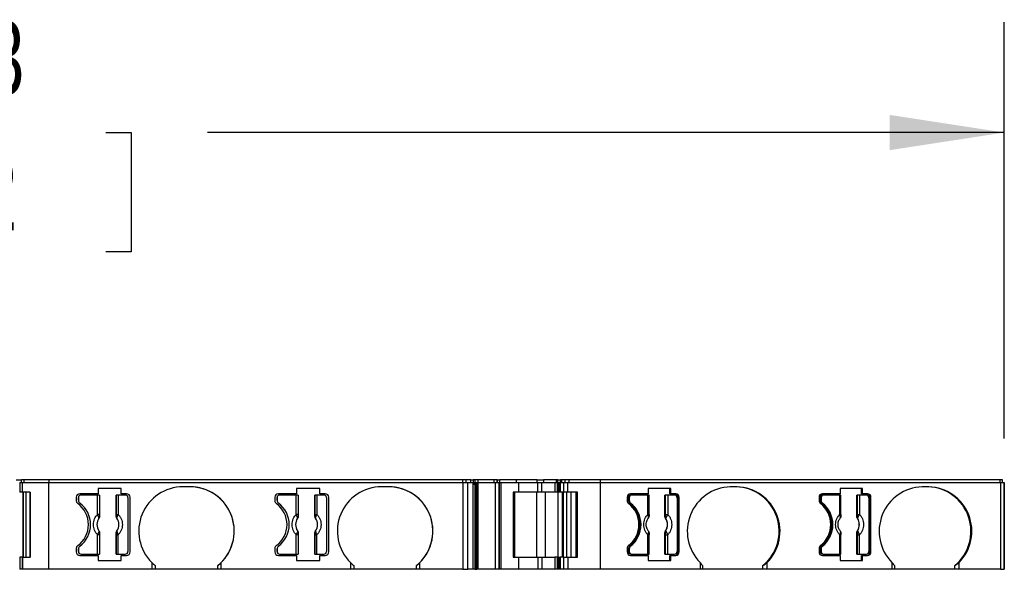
# Model space of a CAD drawing. Header units: millimetres. Extents: x 13 to 546, y 13 to 419.
# Tile 4 of 9: x 182 to 239, y 320 to 352. Entities that reach past the tile are written whole.
import ezdxf

# ---------------------------------------------------------------- set-up
doc = ezdxf.new("R2010")
doc.units = ezdxf.units.MM
doc.header["$LTSCALE"] = 2
doc.linetypes.add('SLD-Solid', pattern=[0])
doc.layers.add('DIMENSIONS', color=140, linetype='SLD-Solid', lineweight=25)
doc.styles.add('SLDTEXTSTYLE0', font='TXT', dxfattribs={"width": 0.7})
doc.dimstyles.new('SLDDIMSTYLE1', dxfattribs={"dimtxt": 4.316016, "dimasz": 6.604, "dimexe": 0, "dimexo": 0.0625, "dimgap": 1.079004, "dimtad": 0, "dimtih": 1, "dimtoh": 1, "dimrnd": 1e-09, "dimzin": 12, "dimdsep": 46, "dimtxsty": 'SLDTEXTSTYLE0', "dimsah": 1, "dimcen": 0.09, "dimadec": 0, "dimazin": 3, "dimtfac": 1, "dimtofl": 0, "dimtmove": 0, "dimatfit": 3, "dimfxl": 0, "dimfrac": 2, "dimtolj": 1, "dimtzin": 12, "dimarcsym": 0})

# ---------------------------------------------------------------- blocks, each defined once
blk = doc.blocks.new('_D_4')
at = {"layer": 'DIMENSIONS'}
for p, q in [((126.786, 327.539), (126.786, 351.499)), ((239.104, 327.539), (239.104, 351.499)), ((126.786, 345.149), (168.69, 345.149)), ((174.538, 345.149), (173.088, 345.149)), ((173.088, 345.149), (173.088, 338.289)), ((187.363, 345.149), (188.812, 345.149)), ((188.812, 345.149), (188.812, 338.289)), ((239.104, 345.149), (193.211, 345.149)), ((173.088, 338.289), (174.538, 338.289)), ((188.812, 338.289), (187.363, 338.289))]:
    blk.add_line(p, q, dxfattribs=at)
for points in [[(126.786, 345.149), (133.39, 344.133), (133.39, 346.165)], [(239.104, 345.149), (232.5, 346.165), (232.5, 344.133)]]:
    blk.add_solid(points, dxfattribs=at)
at = {"layer": 'DIMENSIONS', "char_height": 4.2333, "attachment_point": 1, "style": 'SLDTEXTSTYLE0'}
for s, insert in [('112.3', (172.742, 351.572)), ('4.42', (174.538, 343.746))]:
    blk.add_mtext(s, dxfattribs=dict(at, insert=insert))

msp = doc.modelspace()

# ---------------------------------------------------------------- linework, layer by layer
for p, q in [((182.194, 325.149), (182.494, 325.149)), ((182.394, 324.999), (182.394, 324.449)), ((182.394, 324.999), (182.549, 324.999)), ((182.394, 324.999), (182.394, 324.999)), ((182.494, 324.999), (182.494, 325.149)), ((182.649, 325.149), (182.494, 325.149)), ((182.494, 324.999), (182.494, 325.149)), ((182.549, 324.999), (184.051, 324.999)), ((182.549, 324.449), (182.549, 324.999)), ((182.549, 324.449), (182.549, 324.999)), ((182.549, 324.999), (182.549, 324.999)), ((182.649, 324.999), (182.649, 325.149)), ((184.095, 325.149), (182.649, 325.149)), ((182.649, 324.999), (182.649, 325.149)), ((182.649, 325.149), (182.649, 325.149)), ((184.051, 324.999), (207.91, 324.999)), ((184.051, 324.999), (184.051, 319.999)), ((184.095, 324.999), (184.095, 325.149)), ((207.91, 325.149), (184.095, 325.149)), ((207.91, 324.999), (207.91, 325.149)), ((208.103, 325.149), (207.91, 325.149)), ((207.91, 324.999), (207.91, 319.999)), ((207.91, 324.999), (208.199, 324.999)), ((208.103, 324.999), (208.103, 325.149)), ((208.386, 325.149), (208.103, 325.149)), ((208.199, 319.999), (208.199, 324.999)), ((208.199, 324.999), (208.501, 324.999)), ((208.386, 324.999), (208.386, 325.149)), ((208.386, 325.149), (208.505, 325.149)), ((208.501, 324.999), (208.501, 319.999)), ((208.501, 324.999), (208.595, 324.999)), ((208.505, 325.149), (208.505, 324.999)), ((208.62, 325.149), (208.505, 325.149)), ((208.595, 324.899), (208.595, 324.999)), ((208.595, 324.999), (208.74, 324.999)), ((208.62, 324.999), (208.62, 325.149)), ((208.765, 325.149), (208.62, 325.149)), ((208.74, 324.999), (208.798, 324.999)), ((208.807, 325.149), (208.765, 325.149)), ((208.798, 319.999), (208.798, 324.999)), ((208.798, 324.999), (209.793, 324.999)), ((208.807, 324.999), (208.807, 325.149)), ((209.715, 325.149), (208.807, 325.149)), ((209.715, 324.999), (209.715, 325.149)), ((209.904, 325.149), (209.715, 325.149)), ((209.793, 319.999), (209.793, 324.999)), ((209.793, 324.999), (210.001, 324.999)), ((209.904, 324.999), (209.904, 325.149)), ((209.911, 325.149), (209.904, 325.149)), ((209.911, 324.999), (209.911, 325.149)), ((209.911, 324.999), (209.911, 325.149)), ((209.911, 325.149), (210.032, 325.149)), ((210.001, 324.999), (210.001, 319.999)), ((210.001, 324.999), (210.011, 324.999)), ((210.011, 319.999), (210.011, 324.999)), ((210.011, 324.999), (210.011, 319.999)), ((210.011, 324.999), (210.011, 324.999)), ((210.011, 324.999), (210.121, 324.999)), ((210.032, 325.149), (210.032, 324.999)), ((211.009, 325.149), (210.032, 325.149)), ((210.121, 319.999), (210.121, 324.999)), ((210.121, 324.999), (211.116, 324.999)), ((211.009, 324.999), (211.009, 325.149)), ((212.204, 325.149), (211.009, 325.149)), ((211.116, 324.999), (211.116, 324.449)), ((211.116, 324.999), (212.23, 324.999)), ((212.204, 324.999), (212.204, 325.149)), ((212.204, 325.149), (212.572, 325.149)), ((212.23, 324.449), (212.23, 324.999)), ((212.23, 324.999), (212.475, 324.999)), ((212.475, 324.449), (212.475, 324.999)), ((212.475, 324.999), (213.211, 324.999)), ((212.572, 325.149), (212.572, 324.999)), ((213.307, 325.149), (212.572, 325.149)), ((213.211, 324.999), (213.211, 324.449)), ((213.211, 324.999), (213.374, 324.999)), ((213.307, 324.999), (213.307, 325.149)), ((213.389, 325.149), (213.307, 325.149)), ((213.374, 324.449), (213.374, 324.999)), ((213.374, 324.999), (213.441, 324.999)), ((213.389, 324.999), (213.389, 325.149)), ((213.389, 325.149), (213.541, 325.149)), ((213.441, 324.999), (213.441, 324.449)), ((213.441, 324.999), (213.448, 324.999)), ((213.448, 324.449), (213.448, 324.999)), ((213.448, 324.999), (213.52, 324.999)), ((213.52, 324.999), (213.52, 324.449)), ((213.52, 324.999), (213.739, 324.999)), ((213.541, 325.149), (213.541, 324.999)), ((213.545, 325.149), (213.541, 325.149)), ((213.545, 324.999), (213.545, 325.149)), ((213.617, 325.149), (213.545, 325.149)), ((213.617, 324.999), (213.617, 325.149)), ((213.818, 325.149), (213.617, 325.149)), ((213.739, 324.449), (213.739, 324.999)), ((213.739, 324.999), (213.956, 324.999)), ((213.818, 324.999), (213.818, 325.149)), ((214.042, 325.149), (213.818, 325.149)), ((213.956, 324.449), (213.956, 324.999)), ((213.956, 324.999), (215.836, 324.999)), ((214.042, 324.999), (214.042, 325.149)), ((215.853, 325.149), (214.042, 325.149)), ((215.836, 324.999), (215.836, 319.999)), ((215.836, 324.999), (238.882, 324.999)), ((215.853, 324.999), (215.853, 325.149)), ((238.856, 325.149), (215.853, 325.149)), ((238.856, 324.999), (238.856, 325.149)), ((239.004, 325.149), (238.856, 325.149)), ((238.882, 324.999), (238.882, 319.999)), ((238.882, 324.999), (239.104, 324.999)), ((239.004, 324.999), (239.004, 325.149)), ((239.004, 324.999), (239.004, 325.149)), ((239.104, 319.999), (239.104, 324.999)), ((239.104, 324.999), (239.104, 319.999)), ((239.104, 324.999), (239.104, 324.999)), ((182.549, 324.449), (182.394, 324.449)), ((182.994, 324.449), (182.549, 324.449)), ((182.549, 324.449), (182.549, 324.449)), ((182.594, 320.699), (182.594, 324.449)), ((182.594, 324.449), (182.594, 320.699)), ((182.749, 324.449), (182.749, 320.699)), ((182.749, 324.449), (182.749, 320.699)), ((182.994, 320.699), (182.994, 324.449)), ((182.994, 324.449), (182.994, 320.699)), ((182.994, 324.449), (182.994, 324.449)), ((188.246, 324.649), (186.905, 324.649)), ((186.905, 324.649), (186.905, 324.349)), ((188.246, 324.349), (188.246, 324.649)), ((188.246, 324.649), (188.246, 324.649)), ((188.246, 324.349), (188.246, 324.649)), ((192.201, 324.749), (191.801, 324.749)), ((199.686, 324.649), (198.345, 324.649)), ((198.345, 324.649), (198.345, 324.349)), ((199.686, 324.349), (199.686, 324.649)), ((199.686, 324.349), (199.686, 324.649)), ((199.686, 324.649), (199.686, 324.649)), ((203.641, 324.749), (203.241, 324.749)), ((208.501, 324.899), (208.595, 324.899)), ((208.74, 324.899), (208.595, 324.899)), ((208.604, 324.899), (208.604, 319.999)), ((208.646, 319.999), (208.646, 324.899)), ((208.717, 319.999), (208.717, 324.899)), ((208.74, 319.999), (208.74, 324.899)), ((211.116, 324.449), (210.81, 324.449)), ((210.81, 324.449), (210.81, 320.699)), ((210.903, 320.699), (210.903, 324.449)), ((212.23, 324.449), (211.116, 324.449)), ((212.179, 320.699), (212.179, 324.449)), ((212.475, 324.449), (212.23, 324.449)), ((213.211, 324.449), (212.475, 324.449)), ((212.668, 324.449), (212.668, 320.699)), ((213.374, 324.449), (213.211, 324.449)), ((213.441, 324.449), (213.374, 324.449)), ((213.404, 320.699), (213.404, 324.449)), ((213.448, 324.449), (213.441, 324.449)), ((213.52, 324.449), (213.448, 324.449)), ((213.739, 324.449), (213.52, 324.449)), ((213.641, 324.449), (213.641, 320.699)), ((213.713, 320.699), (213.713, 324.449)), ((213.956, 324.449), (213.739, 324.449)), ((213.885, 324.449), (213.885, 320.699)), ((214.512, 324.449), (213.956, 324.449)), ((214.129, 324.449), (214.129, 320.699)), ((214.435, 324.449), (214.435, 320.699)), ((214.512, 320.699), (214.512, 324.449)), ((219.888, 324.649), (218.593, 324.649)), ((218.593, 324.649), (218.593, 324.349)), ((219.836, 324.349), (219.836, 324.649)), ((219.888, 324.349), (219.888, 324.649)), ((223.708, 324.749), (223.322, 324.749)), ((230.938, 324.649), (229.643, 324.649)), ((229.643, 324.649), (229.643, 324.349)), ((230.886, 324.349), (230.886, 324.649)), ((230.938, 324.349), (230.938, 324.649)), ((234.758, 324.749), (234.372, 324.749)), ((185.651, 324.149), (185.651, 323.949)), ((185.776, 324.124), (185.776, 323.974)), ((185.776, 324.124), (185.776, 324.124)), ((185.776, 323.974), (185.776, 324.124)), ((185.776, 323.974), (185.776, 323.974)), ((186.905, 324.349), (185.851, 324.349)), ((186.884, 324.274), (185.926, 324.274)), ((186.884, 323.161), (186.884, 324.274)), ((186.984, 324.274), (186.884, 324.274)), ((186.984, 324.274), (186.984, 323.161)), ((186.993, 324.274), (186.984, 324.274)), ((186.993, 324.274), (186.993, 323.05)), ((187.958, 323.05), (187.958, 324.274)), ((187.968, 324.274), (187.958, 324.274)), ((187.968, 323.161), (187.968, 324.274)), ((188.068, 324.274), (187.968, 324.274)), ((188.068, 324.274), (188.068, 323.161)), ((188.476, 324.274), (188.068, 324.274)), ((188.551, 324.349), (188.246, 324.349)), ((188.246, 324.349), (188.246, 324.349)), ((188.626, 324.124), (188.626, 321.024)), ((188.751, 320.999), (188.751, 324.149)), ((188.751, 324.149), (188.751, 324.149)), ((188.751, 320.999), (188.751, 324.149)), ((197.091, 324.149), (197.091, 323.949)), ((197.216, 324.124), (197.216, 323.974)), ((197.216, 323.974), (197.216, 324.124)), ((197.216, 324.124), (197.216, 324.124)), ((197.216, 323.974), (197.216, 323.974)), ((198.345, 324.349), (197.291, 324.349)), ((198.324, 324.274), (197.366, 324.274)), ((198.324, 323.161), (198.324, 324.274)), ((198.424, 324.274), (198.324, 324.274)), ((198.424, 324.274), (198.424, 323.161)), ((198.433, 324.274), (198.424, 324.274)), ((198.433, 324.274), (198.433, 323.05)), ((199.398, 323.05), (199.398, 324.274)), ((199.408, 324.274), (199.398, 324.274)), ((199.408, 323.161), (199.408, 324.274)), ((199.508, 324.274), (199.408, 324.274)), ((199.508, 324.274), (199.508, 323.161)), ((199.916, 324.274), (199.508, 324.274)), ((199.991, 324.349), (199.686, 324.349)), ((199.686, 324.349), (199.686, 324.349)), ((200.066, 324.124), (200.066, 321.024)), ((200.191, 320.999), (200.191, 324.149)), ((200.191, 324.149), (200.191, 324.149)), ((200.191, 320.999), (200.191, 324.149)), ((217.381, 324.149), (217.381, 323.949)), ((217.45, 323.974), (217.45, 324.124)), ((217.45, 324.124), (217.502, 324.124)), ((217.502, 323.974), (217.45, 323.974)), ((217.502, 324.124), (217.502, 323.974)), ((218.593, 324.349), (217.575, 324.349)), ((217.647, 324.274), (217.595, 324.274)), ((218.573, 324.274), (217.647, 324.274)), ((218.573, 323.161), (218.573, 324.274)), ((218.647, 324.274), (218.573, 324.274)), ((218.647, 323.161), (218.647, 324.274)), ((219.559, 323.05), (219.559, 324.274)), ((219.596, 324.274), (219.559, 324.274)), ((219.596, 323.161), (219.596, 324.274)), ((219.716, 324.274), (219.596, 324.274)), ((219.716, 324.274), (219.716, 323.161)), ((220.11, 324.274), (219.716, 324.274)), ((219.888, 324.349), (219.836, 324.349)), ((220.183, 324.349), (219.888, 324.349)), ((220.255, 324.124), (220.255, 321.024)), ((220.324, 320.999), (220.324, 324.149)), ((220.324, 324.149), (220.376, 324.149)), ((220.376, 320.999), (220.376, 324.149)), ((228.432, 324.149), (228.432, 323.949)), ((228.501, 323.974), (228.501, 324.124)), ((228.501, 324.124), (228.552, 324.124)), ((228.552, 323.974), (228.501, 323.974)), ((228.552, 324.124), (228.552, 323.974)), ((229.643, 324.349), (228.625, 324.349)), ((228.697, 324.274), (228.645, 324.274)), ((229.623, 324.274), (228.697, 324.274)), ((229.623, 323.161), (229.623, 324.274)), ((229.697, 324.274), (229.623, 324.274)), ((229.697, 323.161), (229.697, 324.274)), ((230.609, 323.05), (230.609, 324.274)), ((230.646, 324.274), (230.609, 324.274)), ((230.646, 323.161), (230.646, 324.274)), ((230.766, 324.274), (230.646, 324.274)), ((230.766, 324.274), (230.766, 323.161)), ((231.16, 324.274), (230.766, 324.274)), ((230.938, 324.349), (230.886, 324.349)), ((231.233, 324.349), (230.938, 324.349)), ((231.305, 324.124), (231.305, 321.024)), ((231.374, 320.999), (231.374, 324.149)), ((231.374, 324.149), (231.426, 324.149)), ((231.426, 320.999), (231.426, 324.149)), ((185.856, 323.814), (185.856, 323.814)), ((197.296, 323.814), (197.296, 323.814)), ((217.528, 323.814), (217.579, 323.814)), ((228.578, 323.814), (228.63, 323.814)), ((186.984, 323.161), (186.884, 323.161)), ((186.956, 322.937), (186.957, 322.936)), ((186.993, 323.05), (186.987, 323.052)), ((187.958, 323.05), (187.965, 323.052)), ((187.968, 323.161), (188.068, 323.161)), ((187.994, 322.936), (187.996, 322.937)), ((198.424, 323.161), (198.324, 323.161)), ((198.396, 322.937), (198.397, 322.936)), ((198.433, 323.05), (198.427, 323.052)), ((199.398, 323.05), (199.405, 323.052)), ((199.408, 323.161), (199.508, 323.161)), ((199.434, 322.936), (199.436, 322.937)), ((218.647, 323.161), (218.573, 323.161)), ((219.559, 323.05), (219.584, 323.052)), ((219.593, 322.936), (219.599, 322.937)), ((219.596, 323.161), (219.716, 323.161)), ((229.697, 323.161), (229.623, 323.161)), ((230.609, 323.05), (230.635, 323.052)), ((230.643, 322.936), (230.649, 322.937)), ((230.646, 323.161), (230.766, 323.161)), ((186.957, 322.211), (186.956, 322.211)), ((187.996, 322.211), (187.994, 322.211)), ((198.397, 322.211), (198.396, 322.211)), ((199.436, 322.211), (199.434, 322.211)), ((219.599, 322.211), (219.593, 322.211)), ((230.649, 322.211), (230.643, 322.211)), ((186.884, 320.874), (186.884, 321.987)), ((186.984, 321.987), (186.884, 321.987)), ((186.984, 321.987), (186.984, 320.874)), ((186.993, 322.097), (186.987, 322.095)), ((186.993, 322.097), (186.993, 320.874)), ((187.958, 320.874), (187.958, 322.097)), ((187.965, 322.095), (187.958, 322.097)), ((187.968, 320.874), (187.968, 321.987)), ((187.968, 321.987), (188.068, 321.987)), ((188.068, 320.874), (188.068, 321.987)), ((198.324, 320.874), (198.324, 321.987)), ((198.424, 321.987), (198.324, 321.987)), ((198.424, 321.987), (198.424, 320.874)), ((198.433, 322.097), (198.427, 322.095)), ((198.433, 322.097), (198.433, 320.874)), ((199.398, 320.874), (199.398, 322.097)), ((199.405, 322.095), (199.398, 322.097)), ((199.408, 320.874), (199.408, 321.987)), ((199.408, 321.987), (199.508, 321.987)), ((199.508, 320.874), (199.508, 321.987)), ((218.573, 320.874), (218.573, 321.987)), ((218.647, 321.987), (218.573, 321.987)), ((218.647, 320.874), (218.647, 321.987)), ((219.559, 320.874), (219.559, 322.097)), ((219.584, 322.095), (219.559, 322.097)), ((219.596, 321.987), (219.716, 321.987)), ((219.596, 320.874), (219.596, 321.987)), ((219.716, 320.874), (219.716, 321.987)), ((229.623, 320.874), (229.623, 321.987)), ((229.697, 321.987), (229.623, 321.987)), ((229.697, 320.874), (229.697, 321.987)), ((230.609, 320.874), (230.609, 322.097)), ((230.635, 322.095), (230.609, 322.097)), ((230.646, 321.987), (230.766, 321.987)), ((230.646, 320.874), (230.646, 321.987)), ((230.766, 320.874), (230.766, 321.987)), ((185.651, 321.199), (185.651, 320.999)), ((185.776, 321.174), (185.776, 321.024)), ((185.776, 321.174), (185.776, 321.174)), ((185.776, 321.024), (185.776, 321.174)), ((185.776, 321.024), (185.776, 321.024)), ((185.856, 321.334), (185.856, 321.334)), ((188.751, 320.999), (188.751, 320.999)), ((197.091, 321.199), (197.091, 320.999)), ((197.216, 321.174), (197.216, 321.024)), ((197.216, 321.174), (197.216, 321.174)), ((197.216, 321.024), (197.216, 321.174)), ((197.216, 321.024), (197.216, 321.024)), ((197.296, 321.334), (197.296, 321.334)), ((200.191, 320.999), (200.191, 320.999)), ((217.381, 321.199), (217.381, 320.999)), ((217.45, 321.024), (217.45, 321.174)), ((217.45, 321.174), (217.502, 321.174)), ((217.502, 321.024), (217.45, 321.024)), ((217.502, 321.174), (217.502, 321.024)), ((217.579, 321.334), (217.528, 321.334)), ((220.376, 320.999), (220.324, 320.999)), ((228.432, 321.199), (228.432, 320.999)), ((228.501, 321.174), (228.552, 321.174)), ((228.501, 321.024), (228.501, 321.174)), ((228.552, 321.024), (228.501, 321.024)), ((228.552, 321.174), (228.552, 321.024)), ((228.63, 321.334), (228.578, 321.334)), ((231.426, 320.999), (231.374, 320.999)), ((182.394, 320.699), (182.394, 319.999)), ((182.549, 320.699), (182.394, 320.699)), ((182.549, 320.699), (182.549, 319.999)), ((182.549, 320.699), (182.994, 320.699)), ((182.549, 319.999), (182.549, 320.699)), ((182.549, 320.699), (182.549, 320.699)), ((182.994, 320.699), (182.994, 320.699)), ((185.851, 320.799), (186.905, 320.799)), ((185.926, 320.874), (186.884, 320.874)), ((186.884, 320.874), (186.984, 320.874)), ((186.905, 320.799), (186.905, 320.499)), ((186.905, 320.499), (188.246, 320.499)), ((186.984, 320.874), (186.993, 320.874)), ((187.958, 320.874), (187.968, 320.874)), ((187.968, 320.874), (188.068, 320.874)), ((188.068, 320.874), (188.476, 320.874)), ((188.246, 320.499), (188.246, 320.799)), ((188.246, 320.799), (188.551, 320.799)), ((188.246, 320.499), (188.246, 320.799)), ((188.246, 320.799), (188.246, 320.799)), ((188.246, 320.499), (188.246, 320.499)), ((197.291, 320.799), (198.345, 320.799)), ((197.366, 320.874), (198.324, 320.874)), ((198.324, 320.874), (198.424, 320.874)), ((198.345, 320.799), (198.345, 320.499)), ((198.345, 320.499), (199.686, 320.499)), ((198.424, 320.874), (198.433, 320.874)), ((199.398, 320.874), (199.408, 320.874)), ((199.408, 320.874), (199.508, 320.874)), ((199.508, 320.874), (199.916, 320.874)), ((199.686, 320.499), (199.686, 320.799)), ((199.686, 320.799), (199.991, 320.799)), ((199.686, 320.799), (199.686, 320.799)), ((199.686, 320.499), (199.686, 320.799)), ((199.686, 320.499), (199.686, 320.499)), ((210.81, 320.699), (211.116, 320.699)), ((211.116, 320.699), (211.116, 319.999)), ((211.116, 320.699), (212.23, 320.699)), ((212.23, 320.699), (212.23, 319.999)), ((212.23, 320.699), (212.475, 320.699)), ((212.475, 320.699), (212.475, 319.999)), ((212.475, 320.699), (213.211, 320.699)), ((213.211, 320.699), (213.211, 319.999)), ((213.374, 320.699), (213.211, 320.699)), ((213.374, 319.999), (213.374, 320.699)), ((213.374, 320.699), (213.441, 320.699)), ((213.441, 320.699), (213.441, 319.999)), ((213.448, 320.699), (213.441, 320.699)), ((213.448, 319.999), (213.448, 320.699)), ((213.448, 320.699), (213.52, 320.699)), ((213.52, 320.699), (213.52, 319.999)), ((213.739, 320.699), (213.52, 320.699)), ((213.739, 319.999), (213.739, 320.699)), ((213.739, 320.699), (213.956, 320.699)), ((213.956, 320.699), (213.956, 319.999)), ((213.956, 320.699), (214.512, 320.699)), ((217.575, 320.799), (218.593, 320.799)), ((217.595, 320.874), (217.647, 320.874)), ((217.647, 320.874), (218.573, 320.874)), ((218.573, 320.874), (218.647, 320.874)), ((218.593, 320.799), (218.593, 320.499)), ((218.593, 320.499), (219.888, 320.499)), ((219.559, 320.874), (219.596, 320.874)), ((219.596, 320.874), (219.716, 320.874)), ((219.716, 320.874), (220.11, 320.874)), ((219.836, 320.499), (219.836, 320.799)), ((219.888, 320.799), (219.836, 320.799)), ((219.888, 320.499), (219.888, 320.799)), ((219.888, 320.799), (220.183, 320.799)), ((228.625, 320.799), (229.643, 320.799)), ((228.645, 320.874), (228.697, 320.874)), ((228.697, 320.874), (229.623, 320.874)), ((229.623, 320.874), (229.697, 320.874)), ((229.643, 320.799), (229.643, 320.499)), ((229.643, 320.499), (230.938, 320.499)), ((230.609, 320.874), (230.646, 320.874)), ((230.646, 320.874), (230.766, 320.874)), ((230.766, 320.874), (231.16, 320.874)), ((230.886, 320.499), (230.886, 320.799)), ((230.938, 320.799), (230.886, 320.799)), ((230.938, 320.499), (230.938, 320.799)), ((230.938, 320.799), (231.233, 320.799)), ((182.549, 319.999), (182.394, 319.999)), ((182.394, 319.999), (182.394, 319.999)), ((184.051, 319.999), (182.549, 319.999)), ((182.549, 319.999), (182.549, 319.999)), ((190.001, 319.999), (184.051, 319.999)), ((190.001, 320.393), (190.001, 319.999)), ((190.201, 319.999), (190.001, 319.999)), ((190.201, 320.213), (190.201, 319.999)), ((193.801, 319.999), (190.201, 319.999)), ((193.801, 319.999), (193.801, 320.213)), ((194.001, 319.999), (193.801, 319.999)), ((194.001, 319.999), (194.001, 320.393)), ((201.441, 319.999), (194.001, 319.999)), ((201.441, 320.393), (201.441, 319.999)), ((201.641, 319.999), (201.441, 319.999)), ((201.641, 320.213), (201.641, 319.999)), ((205.241, 319.999), (201.641, 319.999)), ((205.241, 319.999), (205.241, 320.213)), ((205.441, 319.999), (205.241, 319.999)), ((205.441, 319.999), (205.441, 320.393)), ((207.91, 319.999), (205.441, 319.999)), ((207.91, 319.999), (208.199, 319.999)), ((208.501, 319.999), (208.199, 319.999)), ((208.604, 319.999), (208.501, 319.999)), ((208.604, 319.999), (208.646, 319.999)), ((208.646, 319.999), (208.717, 319.999)), ((208.74, 319.999), (208.717, 319.999)), ((208.798, 319.999), (208.74, 319.999)), ((209.793, 319.999), (208.798, 319.999)), ((210.001, 319.999), (209.793, 319.999)), ((210.001, 319.999), (210.011, 319.999)), ((210.011, 319.999), (210.011, 319.999)), ((210.121, 319.999), (210.011, 319.999)), ((211.116, 319.999), (210.121, 319.999)), ((212.23, 319.999), (211.116, 319.999)), ((212.475, 319.999), (212.23, 319.999)), ((213.211, 319.999), (212.475, 319.999)), ((213.374, 319.999), (213.211, 319.999)), ((213.441, 319.999), (213.374, 319.999)), ((213.448, 319.999), (213.441, 319.999)), ((213.52, 319.999), (213.448, 319.999)), ((213.739, 319.999), (213.52, 319.999)), ((213.956, 319.999), (213.739, 319.999)), ((215.836, 319.999), (213.956, 319.999)), ((221.583, 319.999), (215.836, 319.999)), ((221.583, 320.393), (221.583, 319.999)), ((221.725, 319.999), (221.583, 319.999)), ((221.725, 320.213), (221.725, 319.999)), ((225.202, 319.999), (221.725, 319.999)), ((225.202, 319.999), (225.202, 320.213)), ((225.447, 319.999), (225.202, 319.999)), ((225.447, 319.999), (225.447, 320.393)), ((232.633, 319.999), (225.447, 319.999)), ((232.633, 320.393), (232.633, 319.999)), ((232.775, 319.999), (232.633, 319.999)), ((232.775, 320.213), (232.775, 319.999)), ((236.252, 319.999), (232.775, 319.999)), ((236.252, 319.999), (236.252, 320.213)), ((236.497, 319.999), (236.252, 319.999)), ((236.497, 319.999), (236.497, 320.393)), ((238.882, 319.999), (236.497, 319.999)), ((238.882, 319.999), (239.104, 319.999)), ((239.104, 319.999), (239.104, 319.999))]:
    msp.add_line(p, q)
for centre, radius, start, end in [((191.801, 322.199), 2.55, 90, 225.0991), ((192.201, 322.199), 2.55, 314.9009, 90), ((192.201, 322.199), 2.55, 308.8624, 90), ((203.241, 322.199), 2.55, 90, 225.0991), ((203.641, 322.199), 2.55, 314.9009, 90), ((203.641, 322.199), 2.55, 308.8624, 90), ((223.404, 322.191), 2.559, 91.849, 224.635), ((223.575, 322.19), 2.56, 309.4625, 88.1703), ((223.626, 322.191), 2.559, 315.365, 88.151), ((234.455, 322.191), 2.559, 91.849, 224.635), ((234.625, 322.19), 2.56, 309.4624, 88.1703), ((234.676, 322.191), 2.559, 315.3649, 88.151), ((185.851, 324.149), 0.2, 90, 180), ((185.851, 323.949), 0.2, 180, 233.9679), ((185.926, 324.124), 0.15, 90, 180), ((185.926, 324.124), 0.15, 90.0001, 180), ((185.976, 323.974), 0.2, 180, 233.13), ((185.976, 323.974), 0.2, 180, 233.1299), ((188.476, 324.124), 0.15, 0, 90), ((188.551, 324.149), 0.2, 0, 90), ((197.291, 324.149), 0.2, 90, 180), ((197.291, 323.949), 0.2, 180, 233.9679), ((197.366, 324.124), 0.15, 90, 180), ((197.366, 324.124), 0.15, 90.0001, 180), ((197.416, 323.974), 0.2, 180, 233.13), ((197.416, 323.974), 0.2, 180, 233.1299), ((199.916, 324.124), 0.15, 0, 90), ((199.991, 324.149), 0.2, 0, 89.9991), ((217.578, 324.152), 0.197, 91.0102, 180.9758), ((217.584, 323.948), 0.202, 179.7299, 232.6484), ((217.598, 324.126), 0.148, 91.0102, 180.9758), ((217.653, 323.973), 0.202, 179.7412, 231.8164), ((217.65, 324.126), 0.148, 91.0102, 180.9758), ((217.705, 323.973), 0.202, 179.7412, 231.8164), ((220.108, 324.126), 0.148, 359.0242, 88.9898), ((220.127, 324.152), 0.197, 359.0242, 88.9898), ((220.179, 324.152), 0.197, 359.0243, 88.986), ((228.628, 324.152), 0.197, 91.0102, 180.9758), ((228.634, 323.948), 0.202, 179.7299, 232.6484), ((228.648, 324.126), 0.148, 91.0102, 180.9758), ((228.703, 323.973), 0.202, 179.7412, 231.8164), ((228.7, 324.126), 0.148, 91.0102, 180.9758), ((228.755, 323.973), 0.202, 179.7412, 231.8164), ((231.158, 324.126), 0.148, 359.0242, 88.9898), ((231.178, 324.152), 0.197, 359.0242, 88.9898), ((231.229, 324.152), 0.197, 359.0242, 88.9898), ((184.851, 322.574), 1.5, 306.0319, 53.9682), ((184.926, 322.574), 1.55, 306.8699, 53.1301), ((184.926, 322.574), 1.55, 306.8699, 53.1301), ((196.291, 322.574), 1.5, 306.0319, 53.9682), ((196.366, 322.574), 1.55, 306.8699, 53.1301), ((196.366, 322.574), 1.55, 306.8699, 53.1301), ((216.53, 322.574), 1.529, 307.5097, 52.4903), ((216.547, 322.574), 1.581, 308.335, 51.665), ((216.599, 322.574), 1.581, 308.335, 51.665), ((227.58, 322.574), 1.529, 307.5097, 52.4903), ((227.597, 322.574), 1.581, 308.335, 51.665), ((227.649, 322.574), 1.581, 308.335, 51.665), ((187.476, 322.574), 0.634, 145.0833, 214.9167), ((187.476, 322.574), 0.633, 145.0503, 214.9497), ((186.923, 323.067), 0.066, 289.9615, 346.8946), ((188.029, 323.067), 0.066, 193.1055, 250.0385), ((187.476, 322.574), 0.633, 325.0503, 34.9497), ((187.476, 322.574), 0.634, 325.0833, 34.9167), ((198.916, 322.574), 0.634, 145.0833, 214.9167), ((198.916, 322.574), 0.633, 145.0503, 214.9497), ((198.363, 323.067), 0.066, 289.9615, 346.8946), ((199.469, 323.067), 0.066, 193.1055, 250.0385), ((198.916, 322.574), 0.633, 325.0503, 34.9497), ((198.916, 322.574), 0.634, 325.0833, 34.9167), ((218.597, 323.045), 0.0436, 293.8985, 9.5097), ((219.675, 323.103), 0.104, 209.1853, 250.0215), ((219.053, 322.574), 0.65, 326.139, 33.861), ((219.058, 322.574), 0.652, 326.1712, 33.8288), ((229.647, 323.045), 0.0436, 293.8985, 9.5096), ((230.725, 323.103), 0.104, 209.1853, 250.0216), ((230.103, 322.574), 0.65, 326.139, 33.861), ((230.108, 322.574), 0.652, 326.1712, 33.8288), ((186.923, 322.08), 0.066, 13.1054, 70.0385), ((188.029, 322.08), 0.066, 109.9615, 166.8945), ((198.363, 322.08), 0.066, 13.1054, 70.0385), ((199.469, 322.08), 0.066, 109.9615, 166.8945), ((218.597, 322.102), 0.0436, 350.4903, 66.1015), ((219.675, 322.045), 0.104, 109.9785, 150.8147), ((229.647, 322.102), 0.0436, 350.4904, 66.1015), ((230.725, 322.045), 0.104, 109.9784, 150.8147), ((185.851, 321.199), 0.2, 126.0319, 180), ((185.851, 320.999), 0.2, 180, 269.9999), ((185.976, 321.174), 0.2, 126.8699, 180), ((185.976, 321.174), 0.2, 126.87, 180), ((185.926, 321.024), 0.15, 180, 270), ((185.926, 321.024), 0.15, 180, 270), ((188.476, 321.024), 0.15, 270, 0), ((188.551, 320.999), 0.2, 270.0021, 0), ((197.291, 321.199), 0.2, 126.0319, 180), ((197.291, 320.999), 0.2, 180, 269.9999), ((197.416, 321.174), 0.2, 126.8699, 180), ((197.416, 321.174), 0.2, 126.87, 180), ((197.366, 321.024), 0.15, 180, 270), ((197.366, 321.024), 0.15, 180, 270), ((199.916, 321.024), 0.15, 270, 0), ((199.991, 320.999), 0.2, 270, 0), ((217.584, 321.2), 0.202, 127.3516, 180.2701), ((217.578, 320.995), 0.197, 179.0242, 268.9898), ((217.653, 321.175), 0.202, 128.1836, 180.2588), ((217.598, 321.021), 0.148, 179.0242, 268.9898), ((217.705, 321.175), 0.202, 128.1836, 180.2588), ((217.65, 321.021), 0.148, 179.0242, 268.9898), ((220.108, 321.021), 0.148, 271.0102, 0.9758), ((220.127, 320.995), 0.197, 271.0102, 0.9758), ((220.179, 320.995), 0.197, 271.0132, 0.9757), ((228.634, 321.2), 0.202, 127.3518, 180.2698), ((228.628, 320.995), 0.197, 179.0242, 268.9898), ((228.703, 321.175), 0.202, 128.1836, 180.2588), ((228.648, 321.021), 0.148, 179.0242, 268.9898), ((228.755, 321.175), 0.202, 128.1836, 180.2588), ((228.7, 321.021), 0.148, 179.0242, 268.9898), ((231.158, 321.021), 0.148, 271.0102, 0.9758), ((231.178, 320.995), 0.197, 271.0106, 0.9758), ((231.229, 320.995), 0.197, 271.0106, 0.9757), ((191.801, 322.199), 2.55, 225.0991, 231.1377), ((192.201, 322.199), 2.55, 308.8624, 314.9009), ((203.241, 322.199), 2.55, 225.0991, 231.1377), ((203.641, 322.199), 2.55, 308.8624, 314.9009)]:
    msp.add_arc(centre, radius, start, end)
for centre, major_axis, ratio, start_param, end_param in [((222.856, 322.199), (0, 2.55), 0.707106, 2.357924, 2.463317), ((223.242, 322.199), (3.123, 0), 0.816496, 5.390665, 5.496057), ((233.906, 322.199), (0, 2.55), 0.707107, 2.357924, 2.463317), ((234.293, 322.199), (3.123, 0), 0.816497, 5.390664, 5.496057)]:
    msp.add_ellipse(centre, major_axis=major_axis, ratio=ratio, start_param=start_param, end_param=end_param)
for points, knots in [([(186.884, 321.987), (186.866, 322.006), (186.831, 322.044), (186.784, 322.107), (186.744, 322.174), (186.696, 322.271), (186.654, 322.404), (186.637, 322.574), (186.654, 322.743), (186.704, 322.901), (186.78, 323.044), (186.849, 323.122), (186.884, 323.161)], [0, 0, 0, 0, 0.06027, 0.120056, 0.179893, 0.240314, 0.370015, 0.500128, 0.629829, 0.759943, 0.879871, 1, 1, 1, 1]), ([(186.945, 323.005), (186.941, 323.014), (186.931, 323.035), (186.916, 323.074), (186.899, 323.117), (186.889, 323.146), (186.884, 323.161)], [0, 0, 0, 0, 0.2204753, 0.4990753, 0.7481191, 1, 1, 1, 1]), ([(186.956, 322.937), (186.957, 322.942), (186.96, 322.952), (186.958, 322.97), (186.953, 322.988), (186.947, 323), (186.945, 323.005)], [0, 0, 0, 0, 0.306881, 0.575882, 0.806979, 1, 1, 1, 1]), ([(186.987, 323.052), (186.986, 323.036), (186.985, 322.994), (186.967, 322.959), (186.956, 322.937)], [0, 0, 0, 0, 0.389276, 1, 1, 1, 1]), ([(186.993, 323.05), (186.993, 323.037), (186.991, 323.01), (186.979, 322.971), (186.965, 322.948), (186.957, 322.936)], [0, 0, 0, 0, 0.335719, 0.664281, 1, 1, 1, 1]), ([(186.984, 323.161), (186.984, 323.14), (186.984, 323.101), (186.986, 323.068), (186.987, 323.052)], [0, 0, 0, 0, 0.5214849, 1, 1, 1, 1]), ([(187.994, 322.936), (187.987, 322.948), (187.973, 322.971), (187.961, 323.01), (187.959, 323.037), (187.958, 323.05)], [0, 0, 0, 0, 0.335719, 0.664281, 1, 1, 1, 1]), ([(187.965, 323.052), (187.966, 323.063), (187.967, 323.083), (187.968, 323.121), (187.968, 323.147), (187.968, 323.161)], [0, 0, 0, 0, 0.317222, 0.645084, 1, 1, 1, 1]), ([(187.996, 322.937), (187.989, 322.948), (187.978, 322.969), (187.969, 323.002), (187.965, 323.029), (187.965, 323.045), (187.965, 323.052)], [0, 0, 0, 0, 0.332097, 0.61117, 0.833934, 1, 1, 1, 1]), ([(188.068, 323.161), (188.085, 323.142), (188.121, 323.104), (188.168, 323.041), (188.208, 322.974), (188.256, 322.876), (188.298, 322.743), (188.315, 322.574), (188.298, 322.405), (188.248, 322.247), (188.172, 322.104), (188.102, 322.026), (188.068, 321.987)], [0, 0, 0, 0, 0.06027, 0.120056, 0.179893, 0.240314, 0.370015, 0.500128, 0.629829, 0.759943, 0.879871, 1, 1, 1, 1]), ([(198.324, 321.987), (198.306, 322.006), (198.271, 322.044), (198.224, 322.107), (198.184, 322.174), (198.136, 322.271), (198.094, 322.404), (198.077, 322.574), (198.094, 322.743), (198.144, 322.901), (198.22, 323.044), (198.289, 323.122), (198.324, 323.161)], [0, 0, 0, 0, 0.06027, 0.120056, 0.179893, 0.240314, 0.370015, 0.500128, 0.629829, 0.759943, 0.879871, 1, 1, 1, 1]), ([(198.385, 323.005), (198.381, 323.014), (198.371, 323.035), (198.356, 323.074), (198.339, 323.117), (198.329, 323.146), (198.324, 323.161)], [0, 0, 0, 0, 0.220475, 0.499075, 0.748119, 1, 1, 1, 1]), ([(198.396, 322.937), (198.397, 322.942), (198.4, 322.952), (198.398, 322.97), (198.393, 322.988), (198.387, 323), (198.385, 323.005)], [0, 0, 0, 0, 0.306881, 0.575882, 0.806979, 1, 1, 1, 1]), ([(198.427, 323.052), (198.426, 323.036), (198.425, 322.994), (198.407, 322.959), (198.396, 322.937)], [0, 0, 0, 0, 0.389276, 1, 1, 1, 1]), ([(198.433, 323.05), (198.433, 323.037), (198.431, 323.01), (198.419, 322.971), (198.405, 322.948), (198.397, 322.936)], [0, 0, 0, 0, 0.335719, 0.664281, 1, 1, 1, 1]), ([(198.424, 323.161), (198.424, 323.14), (198.424, 323.101), (198.426, 323.068), (198.427, 323.052)], [0, 0, 0, 0, 0.5214849, 1, 1, 1, 1]), ([(199.434, 322.936), (199.427, 322.948), (199.413, 322.971), (199.401, 323.01), (199.399, 323.037), (199.398, 323.05)], [0, 0, 0, 0, 0.335719, 0.664281, 1, 1, 1, 1]), ([(199.405, 323.052), (199.406, 323.063), (199.407, 323.083), (199.408, 323.121), (199.408, 323.147), (199.408, 323.161)], [0, 0, 0, 0, 0.317222, 0.645084, 1, 1, 1, 1]), ([(199.436, 322.937), (199.429, 322.948), (199.418, 322.969), (199.409, 323.002), (199.405, 323.029), (199.405, 323.045), (199.405, 323.052)], [0, 0, 0, 0, 0.332097, 0.61117, 0.833934, 1, 1, 1, 1]), ([(199.508, 323.161), (199.525, 323.142), (199.561, 323.104), (199.608, 323.041), (199.648, 322.974), (199.696, 322.876), (199.738, 322.743), (199.755, 322.574), (199.738, 322.405), (199.688, 322.247), (199.612, 322.104), (199.542, 322.026), (199.508, 321.987)], [0, 0, 0, 0, 0.06027, 0.120056, 0.179893, 0.240314, 0.370015, 0.500128, 0.629829, 0.759943, 0.879871, 1, 1, 1, 1]), ([(218.573, 321.987), (218.555, 322.006), (218.521, 322.044), (218.476, 322.107), (218.437, 322.174), (218.391, 322.271), (218.35, 322.404), (218.334, 322.574), (218.35, 322.743), (218.399, 322.901), (218.472, 323.044), (218.539, 323.122), (218.573, 323.161)], [0, 0, 0, 0, 0.0602697, 0.1200562, 0.1798933, 0.2403137, 0.3700145, 0.5001284, 0.6298294, 0.7599435, 0.879871, 1, 1, 1, 1]), ([(218.623, 322.179), (218.589, 322.225), (218.503, 322.339), (218.469, 322.574), (218.503, 322.809), (218.589, 322.923), (218.623, 322.968)], [0, 0, 0, 0, 0.198416, 0.5, 0.801584, 1, 1, 1, 1]), ([(218.614, 323.005), (218.613, 323.014), (218.609, 323.035), (218.599, 323.074), (218.586, 323.117), (218.577, 323.146), (218.573, 323.161)], [0, 0, 0, 0, 0.220475, 0.499075, 0.748119, 1, 1, 1, 1]), ([(218.64, 323.052), (218.637, 323.036), (218.632, 322.994), (218.609, 322.959), (218.595, 322.937)], [0, 0, 0, 0, 0.389276, 1, 1, 1, 1]), ([(218.595, 322.937), (218.6, 322.942), (218.608, 322.952), (218.614, 322.97), (218.616, 322.988), (218.615, 323), (218.614, 323.005)], [0, 0, 0, 0, 0.306881, 0.575882, 0.806979, 1, 1, 1, 1]), ([(218.645, 323.161), (218.645, 323.14), (218.645, 323.101), (218.641, 323.068), (218.64, 323.052)], [0, 0, 0, 0, 0.521485, 1, 1, 1, 1]), ([(219.593, 322.936), (219.586, 322.948), (219.573, 322.971), (219.561, 323.01), (219.559, 323.037), (219.559, 323.05)], [0, 0, 0, 0, 0.335719, 0.664281, 1, 1, 1, 1]), ([(219.599, 322.937), (219.595, 322.948), (219.587, 322.969), (219.582, 323.002), (219.582, 323.029), (219.584, 323.045), (219.584, 323.052)], [0, 0, 0, 0, 0.332097, 0.61117, 0.833934, 1, 1, 1, 1]), ([(219.584, 323.052), (219.587, 323.063), (219.591, 323.083), (219.595, 323.121), (219.596, 323.147), (219.596, 323.161)], [0, 0, 0, 0, 0.3172218, 0.6450837, 1, 1, 1, 1]), ([(219.716, 323.161), (219.733, 323.142), (219.767, 323.104), (219.812, 323.041), (219.852, 322.974), (219.897, 322.876), (219.938, 322.743), (219.954, 322.574), (219.938, 322.405), (219.89, 322.247), (219.816, 322.104), (219.749, 322.026), (219.716, 321.987)], [0, 0, 0, 0, 0.0602697, 0.1200562, 0.1798933, 0.2403137, 0.3700145, 0.5001284, 0.6298294, 0.7599435, 0.879871, 1, 1, 1, 1]), ([(229.623, 321.987), (229.606, 322.006), (229.571, 322.044), (229.526, 322.107), (229.487, 322.174), (229.441, 322.271), (229.4, 322.404), (229.384, 322.574), (229.4, 322.743), (229.449, 322.901), (229.522, 323.044), (229.589, 323.122), (229.623, 323.161)], [0, 0, 0, 0, 0.0602697, 0.1200562, 0.1798933, 0.2403137, 0.3700145, 0.5001284, 0.6298294, 0.7599435, 0.879871, 1, 1, 1, 1]), ([(229.673, 322.179), (229.639, 322.225), (229.553, 322.339), (229.519, 322.574), (229.553, 322.809), (229.639, 322.923), (229.673, 322.968)], [0, 0, 0, 0, 0.198416, 0.5, 0.801584, 1, 1, 1, 1]), ([(229.664, 323.005), (229.663, 323.014), (229.659, 323.035), (229.649, 323.074), (229.637, 323.117), (229.628, 323.146), (229.623, 323.161)], [0, 0, 0, 0, 0.220475, 0.499075, 0.748119, 1, 1, 1, 1]), ([(229.69, 323.052), (229.688, 323.036), (229.682, 322.994), (229.659, 322.959), (229.645, 322.937)], [0, 0, 0, 0, 0.389276, 1, 1, 1, 1]), ([(229.645, 322.937), (229.65, 322.942), (229.659, 322.952), (229.665, 322.97), (229.666, 322.988), (229.665, 323), (229.664, 323.005)], [0, 0, 0, 0, 0.306881, 0.575882, 0.806979, 1, 1, 1, 1]), ([(229.696, 323.161), (229.695, 323.14), (229.695, 323.101), (229.691, 323.068), (229.69, 323.052)], [0, 0, 0, 0, 0.5214849, 1, 1, 1, 1]), ([(230.643, 322.936), (230.636, 322.948), (230.623, 322.971), (230.611, 323.01), (230.609, 323.037), (230.609, 323.05)], [0, 0, 0, 0, 0.3357194, 0.6642806, 1, 1, 1, 1]), ([(230.649, 322.937), (230.645, 322.948), (230.637, 322.969), (230.633, 323.002), (230.632, 323.029), (230.634, 323.045), (230.635, 323.052)], [0, 0, 0, 0, 0.332097, 0.61117, 0.833934, 1, 1, 1, 1]), ([(230.635, 323.052), (230.637, 323.063), (230.642, 323.083), (230.645, 323.121), (230.646, 323.147), (230.646, 323.161)], [0, 0, 0, 0, 0.317222, 0.645084, 1, 1, 1, 1]), ([(230.766, 323.161), (230.783, 323.142), (230.818, 323.104), (230.863, 323.041), (230.902, 322.974), (230.948, 322.876), (230.989, 322.743), (231.005, 322.574), (230.989, 322.405), (230.94, 322.247), (230.867, 322.104), (230.799, 322.026), (230.766, 321.987)], [0, 0, 0, 0, 0.06027, 0.120056, 0.179893, 0.240314, 0.370015, 0.500128, 0.629829, 0.759943, 0.879871, 1, 1, 1, 1]), ([(186.956, 322.211), (186.962, 322.199), (186.974, 322.178), (186.983, 322.145), (186.987, 322.118), (186.987, 322.102), (186.987, 322.095)], [0, 0, 0, 0, 0.332097, 0.61117, 0.833934, 1, 1, 1, 1]), ([(186.957, 322.211), (186.965, 322.2), (186.979, 322.177), (186.991, 322.138), (186.993, 322.111), (186.993, 322.097)], [0, 0, 0, 0, 0.335719, 0.664281, 1, 1, 1, 1]), ([(187.958, 322.097), (187.959, 322.111), (187.961, 322.138), (187.973, 322.177), (187.987, 322.2), (187.994, 322.211)], [0, 0, 0, 0, 0.335719, 0.664281, 1, 1, 1, 1]), ([(187.965, 322.095), (187.965, 322.111), (187.967, 322.153), (187.985, 322.189), (187.996, 322.211)], [0, 0, 0, 0, 0.389276, 1, 1, 1, 1]), ([(187.996, 322.211), (187.994, 322.206), (187.992, 322.196), (187.994, 322.178), (187.999, 322.16), (188.004, 322.148), (188.007, 322.142)], [0, 0, 0, 0, 0.306881, 0.575882, 0.806979, 1, 1, 1, 1]), ([(198.396, 322.211), (198.402, 322.199), (198.414, 322.178), (198.423, 322.145), (198.427, 322.118), (198.427, 322.102), (198.427, 322.095)], [0, 0, 0, 0, 0.332097, 0.61117, 0.833934, 1, 1, 1, 1]), ([(198.397, 322.211), (198.405, 322.2), (198.419, 322.177), (198.431, 322.138), (198.433, 322.111), (198.433, 322.097)], [0, 0, 0, 0, 0.335719, 0.664281, 1, 1, 1, 1]), ([(199.398, 322.097), (199.399, 322.111), (199.401, 322.138), (199.413, 322.177), (199.427, 322.2), (199.434, 322.211)], [0, 0, 0, 0, 0.335719, 0.664281, 1, 1, 1, 1]), ([(199.405, 322.095), (199.405, 322.111), (199.407, 322.153), (199.425, 322.189), (199.436, 322.211)], [0, 0, 0, 0, 0.389276, 1, 1, 1, 1]), ([(199.436, 322.211), (199.434, 322.206), (199.432, 322.196), (199.434, 322.178), (199.439, 322.16), (199.444, 322.148), (199.447, 322.142)], [0, 0, 0, 0, 0.306881, 0.575882, 0.806979, 1, 1, 1, 1]), ([(218.595, 322.211), (218.603, 322.199), (218.617, 322.178), (218.63, 322.145), (218.637, 322.118), (218.639, 322.102), (218.64, 322.095)], [0, 0, 0, 0, 0.3320969, 0.61117, 0.8339341, 1, 1, 1, 1]), ([(219.559, 322.097), (219.559, 322.111), (219.561, 322.138), (219.573, 322.177), (219.586, 322.2), (219.593, 322.211)], [0, 0, 0, 0, 0.335719, 0.664281, 1, 1, 1, 1]), ([(219.584, 322.095), (219.583, 322.111), (219.58, 322.153), (219.592, 322.189), (219.599, 322.211)], [0, 0, 0, 0, 0.389276, 1, 1, 1, 1]), ([(219.599, 322.211), (219.601, 322.206), (219.605, 322.196), (219.615, 322.178), (219.627, 322.16), (219.636, 322.148), (219.64, 322.142)], [0, 0, 0, 0, 0.306881, 0.575882, 0.806979, 1, 1, 1, 1]), ([(229.645, 322.211), (229.653, 322.199), (229.668, 322.178), (229.681, 322.145), (229.687, 322.118), (229.689, 322.102), (229.69, 322.095)], [0, 0, 0, 0, 0.3320969, 0.61117, 0.8339341, 1, 1, 1, 1]), ([(230.609, 322.097), (230.609, 322.111), (230.611, 322.138), (230.623, 322.177), (230.636, 322.2), (230.643, 322.211)], [0, 0, 0, 0, 0.335719, 0.664281, 1, 1, 1, 1]), ([(230.635, 322.095), (230.633, 322.111), (230.63, 322.153), (230.642, 322.189), (230.649, 322.211)], [0, 0, 0, 0, 0.389276, 1, 1, 1, 1]), ([(230.649, 322.211), (230.651, 322.206), (230.655, 322.196), (230.666, 322.178), (230.677, 322.16), (230.686, 322.148), (230.69, 322.142)], [0, 0, 0, 0, 0.306881, 0.575882, 0.806979, 1, 1, 1, 1]), ([(186.987, 322.095), (186.986, 322.085), (186.985, 322.064), (186.984, 322.027), (186.984, 322.001), (186.984, 321.987)], [0, 0, 0, 0, 0.317222, 0.645084, 1, 1, 1, 1]), ([(187.968, 321.987), (187.968, 322.007), (187.968, 322.046), (187.966, 322.079), (187.965, 322.095)], [0, 0, 0, 0, 0.521485, 1, 1, 1, 1]), ([(198.427, 322.095), (198.426, 322.085), (198.425, 322.064), (198.424, 322.027), (198.424, 322.001), (198.424, 321.987)], [0, 0, 0, 0, 0.317222, 0.645084, 1, 1, 1, 1]), ([(199.408, 321.987), (199.408, 322.007), (199.408, 322.046), (199.406, 322.079), (199.405, 322.095)], [0, 0, 0, 0, 0.5214849, 1, 1, 1, 1]), ([(218.64, 322.095), (218.641, 322.085), (218.643, 322.064), (218.645, 322.027), (218.645, 322.001), (218.645, 321.987)], [0, 0, 0, 0, 0.3172218, 0.6450837, 1, 1, 1, 1]), ([(219.596, 321.987), (219.595, 322.007), (219.595, 322.046), (219.588, 322.079), (219.584, 322.095)], [0, 0, 0, 0, 0.521485, 1, 1, 1, 1]), ([(229.69, 322.095), (229.691, 322.085), (229.693, 322.064), (229.695, 322.027), (229.695, 322.001), (229.696, 321.987)], [0, 0, 0, 0, 0.3172218, 0.6450837, 1, 1, 1, 1]), ([(230.646, 321.987), (230.646, 322.007), (230.645, 322.046), (230.638, 322.079), (230.635, 322.095)], [0, 0, 0, 0, 0.521485, 1, 1, 1, 1])]:
    msp.add_open_spline(points, degree=3, knots=knots)
for points in [[(187.996, 322.937), (187.989, 322.952), (187.992, 322.975), (188.007, 323.005)], [(188.007, 323.005), (188.026, 323.047), (188.049, 323.104), (188.068, 323.161)], [(199.436, 322.937), (199.429, 322.952), (199.432, 322.975), (199.447, 323.005)], [(199.447, 323.005), (199.466, 323.047), (199.489, 323.104), (199.508, 323.161)], [(219.599, 322.937), (219.604, 322.952), (219.617, 322.975), (219.64, 323.005)], [(219.64, 323.005), (219.671, 323.047), (219.697, 323.104), (219.716, 323.161)], [(230.649, 322.937), (230.654, 322.952), (230.667, 322.975), (230.69, 323.005)], [(230.69, 323.005), (230.721, 323.047), (230.748, 323.104), (230.766, 323.161)], [(186.945, 322.142), (186.926, 322.101), (186.903, 322.044), (186.884, 321.987)], [(186.956, 322.211), (186.962, 322.195), (186.959, 322.173), (186.945, 322.142)], [(188.068, 321.987), (188.049, 322.044), (188.026, 322.101), (188.007, 322.142)], [(198.385, 322.142), (198.366, 322.101), (198.343, 322.044), (198.324, 321.987)], [(198.396, 322.211), (198.402, 322.195), (198.399, 322.173), (198.385, 322.142)], [(199.508, 321.987), (199.489, 322.044), (199.466, 322.101), (199.447, 322.142)], [(218.614, 322.142), (218.607, 322.101), (218.591, 322.044), (218.573, 321.987)], [(218.595, 322.211), (218.612, 322.195), (218.619, 322.173), (218.614, 322.142)], [(219.716, 321.987), (219.697, 322.044), (219.671, 322.101), (219.64, 322.142)], [(229.664, 322.142), (229.658, 322.101), (229.641, 322.044), (229.623, 321.987)], [(229.645, 322.211), (229.662, 322.195), (229.669, 322.173), (229.664, 322.142)], [(230.766, 321.987), (230.748, 322.044), (230.721, 322.101), (230.69, 322.142)]]:
    msp.add_open_spline(points, degree=3)

# ---------------------------------------------------------------- dimensions: what is measured, and where the dimension line sits
at = {"layer": 'DIMENSIONS'}
dim = msp.add_linear_dim(base=(239.104, 345.149), p1=(126.786, 324.999), p2=(239.104, 324.999), angle=360, dimstyle='SLDDIMSTYLE1', dxfattribs=at)
dim.commit()
dim.dimension.update_dxf_attribs({"geometry": '_D_4', "text_midpoint": (180.95, 345.149), "dimtype": 160})

doc.saveas('drawing.dxf')
